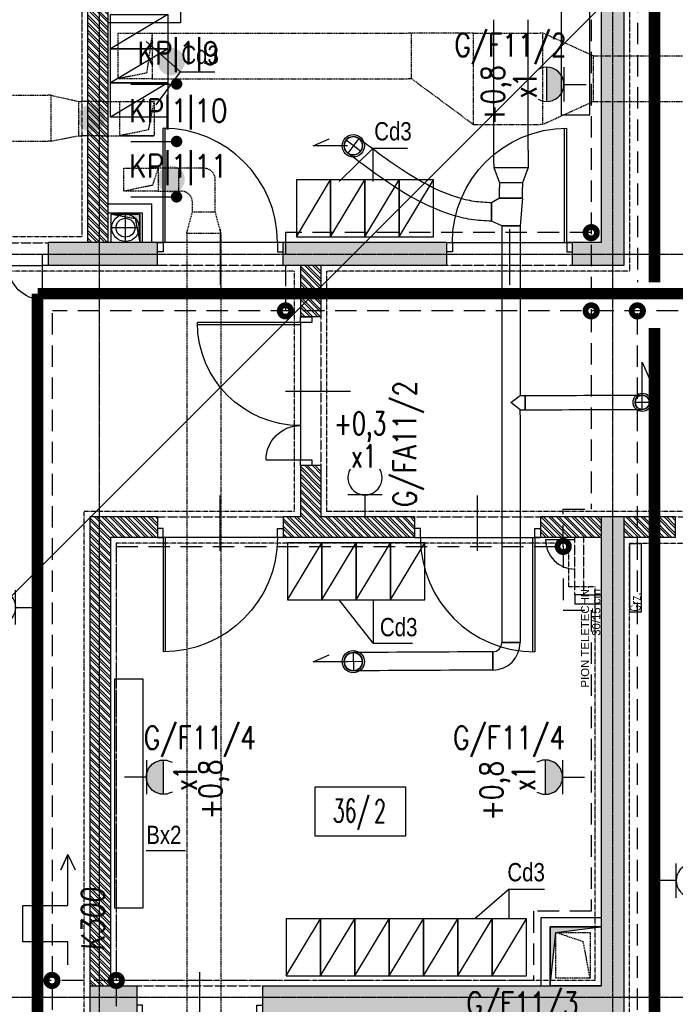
# Model space of a CAD drawing. Extents: x -7228 to 74941, y -112898 to 85621.
# Tile 246 of 256: x 52219 to 52793, y -9632 to -8771. Entities that reach past the tile are written whole.
import ezdxf
from ezdxf.enums import TextEntityAlignment as Align

# ---------------------------------------------------------------- set-up
doc = ezdxf.new("R2010")
doc.units = 0
for name, pattern in [('CENTER', [2, 1.25, -0.25, 0.25, -0.25]), ('DASHDOT', [1, 0.5, -0.25, 0, -0.25]), ('DASHED', [0.75, 0.5, -0.25]), ('DASHED2', [0.375, 0.25, -0.125]), ('DIVIDE', [31.75, 12.7, -6.35, 0, -6.35, 0, -6.35])]:
    doc.linetypes.add(name, pattern=pattern)
doc.layers.get('0').update_dxf_attribs({"color": 101, "linetype": 'CONTINUOUS'})
doc.layers.add('-A_NR', color=8, linetype='CONTINUOUS', plot=False)
for name, color, linetype in [('BB-went-opis', 8, 'CONTINUOUS'), ('Drz---drzwi', 5, 'CONTINUOUS'), ('E35', 6, 'CONTINUOUS'), ('E50', 3, 'CONTINUOUS'), ('E50kor', 3, 'CONTINUOUS'), ('E90kor', 6, 'CONTINUOUS'), ('E_kp', 6, 'CONTINUOUS'), ('E_kp_opis', 6, 'CONTINUOUS'), ('Ins-co', 2, 'CONTINUOUS'), ('ins-kan-deszcz', 132, 'CONTINUOUS'), ('Ins-tele-opis', 216, 'CONTINUOUS'), ('Ins-went', 141, 'CONTINUOUS'), ('m-went-klapy', 2, 'CONTINUOUS'), ('Opis-pom', 6, 'CONTINUOUS'), ('Opis_pom_ramka', 6, 'CONTINUOUS'), ('Os-osie glowne', 1, 'CENTER'), ('Sc-beton', 7, 'CONTINUOUS'), ('Sc-beton-hatch', 86, 'CONTINUOUS'), ('Sc-cegla pustak', 42, 'CONTINUOUS'), ('Sc-cegla pustak-hatch', 8, 'CONTINUOUS'), ('Sc-nadproza kon', 5, 'DASHED2'), ('Sc-silikat', 61, 'CONTINUOUS'), ('Suf-widok', 8, 'CONTINUOUS'), ('W-otwor-strop', 1, 'CONTINUOUS'), ('Wyp-meble', 155, 'CONTINUOUS')]:
    doc.layers.add(name, color=color, linetype=linetype)
doc.styles.add('ARIAL_CE', font='ARIAL.TTF', dxfattribs={"width": 0.8})
doc.styles.add('KA wymiar', font='romans.shx', dxfattribs={"width": 0.6})
doc.styles.add('ROMANS', font='romans', dxfattribs={"width": 0.85})
doc.styles.add('TYTUL2', font='ARIAL.TTF')

# ---------------------------------------------------------------- blocks, each defined once
blk = doc.blocks.new('_FKJHKH')
at = {"ltscale": 7}
for p, q in [((5, 8), (5, 108)), ((6.8, 8), (6.8, 107.98))]:
    blk.add_line(p, q, dxfattribs=at)
at = {"ltscale": 25}
for p, q in [((55, 19.7), (55, -28.9)), ((5, 8), (0, 8)), ((0, 8), (5, 8)), ((0, 0), (0, 8)), ((5, 0), (0, 0)), ((5, 0), (0, 0)), ((105, 8), (5, 8)), ((5, 8), (5, 0)), ((105, 8), (105, 0)), ((110, 8), (105, 8)), ((105, 0), (110, 0)), ((105, 0), (110, 0)), ((110, 0), (110, 8))]:
    blk.add_line(p, q, dxfattribs=at)
blk.add_arc((5, 8), 100, 0, 90)
blk = doc.blocks.new('_dhgfkgh')
at = {"ltscale": 7}
for p, q in [((-23, -65), (34, -65)), ((-10, -125), (-100, -125)), ((-10, -123), (-99.98, -123))]:
    blk.add_line(p, q, dxfattribs=at)
for points in [[(0, -5), (0, 0), (-10, 0), (-10, -5)], [(0, -130), (0, -125), (-10, -125), (-10, -130)]]:
    blk.add_lwpolyline(points, close=True, dxfattribs=at)
for points in [[(-40, -5), (-10, -5)], [(-10, -125), (-10, -5)]]:
    blk.add_lwpolyline(points, dxfattribs=at)
for centre, radius, start, end in [((-10, -5), 30, 180, 270), ((-10, -125), 90, 90, 180)]:
    blk.add_arc(centre, radius, start, end)
blk = doc.blocks.new('_opis_pom_metka')
at = {"layer": 'Opis_pom_ramka'}
blk.add_lwpolyline([(-33.13, 0), (32.87, 0), (32.87, -36), (-33.13, -36)], close=True, dxfattribs=at)
at = {"style": 'KA wymiar', "width": 0.6}
blk.add_attdef('KO/', text='', height=16.8, dxfattribs=at).set_placement((3.45, -25.87), align=Align.RIGHT)
blk.add_attdef('NR', (3.8, -26.16), '', height=16.8, dxfattribs=at)
blk = doc.blocks.new('_dkjhsjhkfgh')
at = {"layer": 'Ins-went', "ltscale": 2}
for p, q in [((1826.24, 2115.79), (1826.24, 2229.99)), ((1856.24, 2115.79), (1856.24, 2229.99)), ((1709.71, 2114.85), (1696.97, 2124.53)), ((1708.18, 2126.06), (1698.5, 2113.32)), ((1826.24, 2103.79), (1826.24, 2115.79)), ((1856.24, 2115.79), (1856.24, 2103.79)), ((1826.24, 2103.79), (1826.24, 2100.79)), ((1856.24, 2103.79), (1856.24, 2100.79)), ((1826.24, 2100.79), (1856.24, 2100.79)), ((1826.24, 2100.79), (1831.24, 2087.29)), ((1856.24, 2100.79), (1851.24, 2087.29)), ((1831.24, 2087.29), (1831.24, 2083.29)), ((1851.24, 2087.29), (1831.24, 2087.29)), ((1851.24, 2087.29), (1851.24, 2083.29)), ((1831.24, 2073.79), (1831.24, 2083.29)), ((1851.24, 2073.79), (1851.24, 2083.29)), ((1831.24, 2073.79), (1824.24, 2069.79)), ((1824.24, 2069.79), (1824.24, 2053.79)), ((1824.24, 2053.79), (1824.24, 2069.79)), ((1851.24, 2073.79), (1831.24, 2073.79)), ((1831.24, 2073.79), (1851.24, 2073.79)), ((1851.24, 2073.79), (1849.24, 2049.79)), ((1833.24, 2049.79), (1824.24, 2053.79)), ((1833.24, 2049.79), (1849.24, 2049.79)), ((1833.24, 2049.79), (1833.24, 1905.79)), ((1849.24, 2049.79), (1833.24, 2049.79)), ((1849.24, 2049.79), (1849.24, 1905.79)), ((1833.24, 1905.79), (1833.24, 1884.29)), ((1849.24, 1905.79), (1849.24, 1901.29)), ((1841.24, 1895.04), (1849.24, 1901.29)), ((1849.24, 1888.79), (1841.24, 1895.04)), ((1849.24, 1901.29), (1853.74, 1901.29)), ((1853.74, 1888.79), (1853.74, 1901.29)), ((1853.74, 1901.29), (1853.74, 1888.79)), ((1949.83, 1895.3), (1962.33, 1895.33)), ((1956.11, 1889.05), (1956.06, 1901.55)), ((1849.24, 1884.29), (1849.24, 1888.79)), ((1849.24, 1888.79), (1853.74, 1888.79)), ((1833.24, 1884.29), (1833.24, 1685.09)), ((1849.24, 1884.29), (1849.24, 1685.09)), ((1833.24, 1685.09), (1849.24, 1685.09)), ((1849.24, 1685.09), (1833.24, 1685.09)), ((1703.28, 1676.46), (1703.41, 1660.46)), ((1825.24, 1677.09), (1825.24, 1661.09)), ((1825.24, 1661.09), (1825.24, 1677.09)), ((1711.34, 1668.46), (1695.34, 1668.4))]:
    blk.add_line(p, q, dxfattribs=at)
for points in [[(1698.34, 2119.69), (1668.11, 2119.69), (1682.12, 2125.71)], [(1956.08, 1900.31), (1956.08, 1930.55), (1962.11, 1916.54)], [(1698.34, 1668.43), (1668.11, 1668.43), (1682.12, 1674.45)]]:
    blk.add_lwpolyline(points, dxfattribs=at)
for centre, radius in [((1703.34, 2119.69), 9.75), ((1703.34, 2119.69), 8), ((1956.08, 1895.3, 0), 8), ((1956.08, 1895.3, 0), 6.25), ((1703.34, 1668.46), 9.75), ((1703.34, 1668.46), 8)]:
    blk.add_circle(centre, radius, dxfattribs=at)
for centre, radius, start, end in [((1703.34, 2119.69), 8, 52.777, 232.777), ((1703.34, 2119.69), 8, 232.777, 52.777), ((1956.08, 1895.3), 6.25, 90.21993, 270.21993), ((1956.08, 1895.3), 6.25, 270.21993, 90.21993), ((1825.24, 1685.09), 8, 270, 0), ((1825.24, 1685.09), 24, 270, 0), ((1703.34, 1668.46), 8, 90.44567, 270.44567), ((1703.34, 1668.46), 8, 270.44567, 90.44567)]:
    blk.add_arc(centre, radius, start, end, dxfattribs=at)
for points in [[(1824.24, 2069.79), (1808.98, 2071.06), (1793.89, 2074.67), (1764.23, 2087.61), (1735.57, 2105.78), (1708.18, 2126.06)], [(1824.24, 2053.79), (1806.38, 2055.27), (1789.13, 2059.4), (1756.53, 2073.59), (1726.36, 2092.7), (1698.5, 2113.32)], [(1853.74, 1901.29), (1956.06, 1901.55)], [(1853.74, 1888.79), (1956.11, 1889.05)], [(1825.24, 1677.09), (1703.28, 1676.46)], [(1825.24, 1661.09), (1703.41, 1660.46)]]:
    blk.add_spline(points, degree=3, dxfattribs=at)
blk = doc.blocks.new('g2')
at = {"layer": 'E35'}
blk.add_line((15, 19.27), (-15, 19.27), dxfattribs=at)
blk.add_arc((0, 34.27), 15, 150, 30, dxfattribs=at)
at = {"layer": 'E50'}
blk.add_line((0, 19.27), (0, 0), dxfattribs=at)
blk = doc.blocks.new('G1')
at = {"layer": 'E35'}
blk.add_hatch(color=256, dxfattribs=at).paths.add_polyline_path([(10, 22.85), (-10, 22.85, 1)])
for p, q in [((-10, 22.85), (10, 22.85)), ((10, 12.85), (-10, 12.85))]:
    blk.add_line(p, q, dxfattribs=at)
blk.add_arc((0, 22.85), 10, 150, 30, dxfattribs=at)
at = {"layer": 'E50'}
blk.add_line((0, 12.85), (0, 0), dxfattribs=at)
blk = doc.blocks.new('A$C38133200')
at = {"layer": 'm-went-klapy', "ltscale": 2}
blk.add_hatch(color=256, dxfattribs=at).paths.add_polyline_path([(-12.02, 0, 1), (12.02, 0, 1)])
blk = doc.blocks.new('A$C2AC931BC')
at = {"layer": 'BB-went-opis'}
for p in [(1013.93, -2831.64), (944.33, -2881.15), (1013.93, -2934.63)]:
    blk.add_blockref('A$C38133200', p, dxfattribs=at)

msp = doc.modelspace()

# ---------------------------------------------------------------- hatches: boundary and pattern name
at = {"layer": 'Sc-beton-hatch'}
h = msp.add_hatch(dxfattribs=at)
h.set_pattern_fill('ANSI33', color=256, style=0)
h.paths.add_polyline_path([(53417.547, -5966.119), (53397.547, -5966.119), (53397.547, -6066.119), (53347.547, -6066.119), (53347.547, -6086.119), (53397.547, -6086.119), (53397.547, -6539.119), (53417.547, -6539.119)])
h.paths.add_polyline_path([(52727.547, -5896.063), (52727.547, -6126.119), (52747.547, -6126.119), (52747.547, -6086.119), (52787.547, -6086.119), (52787.547, -6066.119), (52747.547, -6066.119), (52747.547, -5893.275, 0.0068353), (53006.666, -5853.258), (53003.652, -5833.484, -0.0084051), (52685.545, -5881.599), (52688.203, -5901.422, 0.0010351)])
h.paths.add_polyline_path([(52755.047, -6461.119), (52720.047, -6461.119), (52720.047, -6496.119), (52755.047, -6496.119)])
h.paths.add_polyline_path([(52712.547, -6843.119), (52747.547, -6843.119), (52747.547, -6808.119), (52712.547, -6808.119)])
h.paths.add_polyline_path([(53417.547, -6674.119), (53397.547, -6674.119), (53397.547, -6896.119), (53417.547, -6896.119)])
h.paths.add_polyline_path([(52002.547, -6461.119), (51967.547, -6461.119), (51967.547, -6496.119), (52002.547, -6496.119)], flags=17)
h.paths.add_polyline_path([(51782.547, -6476.119), (51782.547, -5979.405, 0.0063955), (52027.547, -5966.832), (52026.267, -5946.873, -0.0079596), (51721.947, -5961.536), (51722.592, -5981.526, 0.0010422), (51762.547, -5980.155), (51762.547, -6648.119), (51782.547, -6648.119), (51782.547, -6496.119), (51815.547, -6496.119), (51815.547, -6496.115), (51815.547, -6476.119)])
h.paths.add_polyline_path([(51327.547, -6828.119), (51427.547, -6828.119), (51427.547, -7026.119), (51447.547, -7026.119), (51447.547, -6828.119), (51782.547, -6828.119), (51782.547, -6803.119), (51762.547, -6803.119), (51762.547, -6808.119), (51347.547, -6808.119), (51347.547, -5986.279, 0.0010428), (51387.547, -5986.471), (51387.602, -5966.468, -0.0015651), (51327.547, -5966.119)])
h.paths.add_polyline_path([(51987.547, -6808.119), (51967.547, -6808.119), (51967.547, -7466.119), (51944.547, -7466.119), (51944.547, -7486.119), (51967.547, -7486.119), (51967.547, -8068.619), (51987.547, -8068.619), (51987.547, -7486.119), (52278.547, -7486.119), (52278.547, -7801.119), (52298.547, -7801.119), (52351.547, -7801.119), (52351.547, -7781.119), (52298.547, -7781.119), (52298.547, -7466.119), (51987.547, -7466.119)])
h.paths.add_polyline_path([(51427.547, -7276.119), (51447.547, -7276.119), (51447.547, -7176.119), (51427.547, -7176.119)])
h.paths.add_polyline_path([(51427.547, -7526.119), (51447.547, -7526.119), (51447.547, -7486.119), (51487.547, -7486.119), (51487.547, -7466.119), (51447.547, -7466.119), (51447.547, -7426.119), (51427.547, -7426.119)])
h.paths.add_polyline_path([(51807.547, -7486.119), (51807.547, -7466.119), (51742.547, -7466.119), (51742.547, -7486.119)])
h.paths.add_polyline_path([(52351.547, -7486.119), (52351.547, -7466.119), (52298.547, -7466.119), (52298.547, -7486.119)], flags=17)
h.paths.add_polyline_path([(52573.547, -7486.119), (52573.547, -7466.119), (52485.547, -7466.119), (52485.547, -7486.119)])
h.paths.add_polyline_path([(52727.547, -7466.119), (52707.547, -7466.119), (52707.547, -7486.119), (52727.547, -7486.119)])
h.paths.add_polyline_path([(52747.547, -7466.119), (52727.547, -7466.119), (52727.547, -7486.119), (52727.547, -7781.119), (52707.547, -7781.119), (52707.547, -7801.119), (52747.547, -7801.119)])
h.paths.add_polyline_path([(52505.547, -7781.119), (52485.547, -7781.119), (52485.547, -7801.119), (52573.547, -7801.119), (52573.547, -7781.119), (52520.547, -7781.119), (52520.547, -7486.119), (52505.547, -7486.119)])
h.paths.add_polyline_path([(53417.547, -7316.119), (53397.547, -7316.119), (53397.547, -7666.119), (53417.547, -7666.119)])
h.paths.add_polyline_path([(53417.547, -7766.119), (53397.547, -7766.119), (53397.547, -8031.119), (53417.547, -8031.119)])
h.paths.add_polyline_path([(53397.547, -8216.119), (53349.547, -8216.119), (53349.547, -8236.119), (53397.547, -8236.119), (53397.547, -8841.119), (53417.547, -8841.119), (53417.547, -8181.119), (53397.547, -8181.119)])
h.paths.add_polyline_path([(53150.547, -8216.119), (53150.547, -8236.119), (53244.547, -8236.119), (53244.547, -8216.119)])
h.paths.add_polyline_path([(52922.547, -8216.119), (52922.547, -8236.119), (53025.547, -8236.119), (53025.547, -8216.119)])
h.paths.add_polyline_path([(52727.547, -8236.119), (52727.547, -8966.119), (52702.547, -8966.119), (52702.547, -8986.119), (52747.547, -8986.119), (52747.547, -8236.119), (52787.547, -8236.119), (52787.547, -8216.119), (52244.047, -8216.119), (52244.047, -8236.119)])
h.paths.add_polyline_path([(51967.547, -8216.119), (51447.547, -8216.119), (51447.547, -8156.119), (51427.547, -8156.119), (51427.547, -8236.119), (51762.547, -8236.119), (52109.047, -8236.119), (52109.047, -8216.119), (51987.547, -8216.119), (51987.547, -8168.619), (51967.547, -8168.619)])
h.paths.add_polyline_path([(51427.547, -8006.119), (51447.547, -8006.119), (51447.547, -7963.119), (51427.547, -7963.119)])
h.paths.add_polyline_path([(51447.547, -7676.119), (51427.547, -7676.119), (51427.547, -7873.119), (51447.547, -7873.119)])
h.paths.add_polyline_path([(51762.547, -8986.119), (51782.547, -8986.119), (51782.547, -8966.119), (51427.547, -8966.119), (51427.547, -8986.119)])
h.paths.add_polyline_path([(51782.547, -8986.119), (51802.547, -8986.119), (51802.547, -8966.119), (51782.547, -8966.119)])
h.paths.add_polyline_path([(51802.547, -8966.119), (51802.547, -8986.119), (52114.047, -8986.119), (52114.047, -8966.119)])
h.paths.add_polyline_path([(52339.547, -8986.119), (52339.547, -8966.119), (52244.047, -8966.119), (52244.047, -8986.119)], flags=17)
h.paths.add_polyline_path([(52449.547, -8966.119), (52449.547, -8986.119), (52592.547, -8986.119), (52592.547, -8966.119)])
h.paths.add_polyline_path([(52967.547, -8966.119), (52967.547, -8986.119), (53045.547, -8986.119), (53045.547, -8966.119)])
h.paths.add_polyline_path([(53155.547, -8966.119), (53155.547, -8986.119), (53397.547, -8986.119), (53397.547, -9011.119), (53417.547, -9011.119), (53417.547, -8941.119), (53397.547, -8941.119), (53397.547, -8966.119)])
h.paths.add_polyline_path([(53397.547, -9134.119), (53362.547, -9134.119), (53362.547, -9440.619), (53382.547, -9440.619), (53382.547, -9154.119), (53417.547, -9154.119), (53417.547, -9111.119), (53397.547, -9111.119)])
h.paths.add_polyline_path([(53382.547, -9560.619), (53362.547, -9560.619), (53362.547, -9616.119), (52967.547, -9616.119), (52967.547, -9641.119), (53362.547, -9641.119), (53362.547, -9671.119), (53382.547, -9671.119), (53382.547, -9641.119)])
h.paths.add_polyline_path([(53417.547, -9856.119), (53382.547, -9856.119), (53382.547, -9821.119), (53362.547, -9821.119), (53362.547, -9876.119), (53397.547, -9876.119), (53397.547, -10283.619), (53397.547, -10466.119), (52747.547, -10466.119), (52747.547, -10421.119), (52727.547, -10421.119), (52727.547, -10486.119), (53397.547, -10486.119), (53397.547, -10915.39), (53397.547, -10976.119), (53417.547, -10976.119), (53417.547, -10576.119), (53417.547, -10403.619)])
h.paths.add_polyline_path([(52747.547, -10095.119), (52727.547, -10095.119), (52727.547, -10291.119), (52747.547, -10291.119)], flags=17)
h.paths.add_polyline_path([(52727.547, -9985.119), (52747.547, -9985.119), (52747.547, -9206.119), (52727.547, -9206.119), (52727.547, -9616.119), (52431.547, -9616.119), (52431.547, -9641.119), (52727.547, -9641.119)])
h.paths.add_polyline_path([(52280.547, -9616.119), (52280.547, -9641.119), (52321.547, -9641.119), (52321.547, -9616.119)])
h.paths.add_polyline_path([(52058.547, -9641.119), (52058.547, -9616.119), (51942.547, -9616.119), (51942.547, -9641.119)])
h.paths.add_polyline_path([(51842.547, -9641.119), (51842.547, -9616.119), (51547.547, -9616.119), (51547.547, -9601.119), (51527.547, -9601.119), (51527.547, -9616.119), (51287.547, -9616.119), (51287.547, -9641.119), (51527.547, -9641.119), (51527.547, -10036.619), (51547.547, -10036.619), (51547.547, -9641.119)])
h.paths.add_polyline_path([(51547.547, -9472.119), (51527.547, -9472.119), (51527.547, -9504.119), (51547.547, -9504.119)])
h.paths.add_polyline_path([(51237.547, -9641.119), (51237.547, -9616.119), (51187.547, -9616.119), (51187.547, -9641.119)])
h.paths.add_polyline_path([(51137.547, -9641.119), (51137.547, -9616.119), (51087.547, -9616.119), (51087.547, -9641.119)])
h.paths.add_polyline_path([(51037.547, -9641.119), (51037.547, -9616.119), (50987.547, -9616.119), (50987.547, -9641.119)])
h.paths.add_polyline_path([(50937.547, -9641.119), (50937.547, -9616.119), (50897.547, -9616.119), (50897.547, -10523.119), (50997.547, -10523.119), (50997.547, -10538.119), (51017.547, -10538.119), (51017.547, -10503.119), (50917.547, -10503.119), (50917.547, -9641.119)])
h.paths.add_polyline_path([(52058.547, -9962.119), (52058.547, -9944.119), (51944.547, -9944.119), (51944.547, -9962.119)])
h.paths.add_polyline_path([(51527.547, -10291.119), (51547.547, -10291.119), (51547.547, -10136.619), (51527.547, -10136.619)])
h.paths.add_polyline_path([(51017.547, -10656.119), (51017.547, -10638.119), (50997.547, -10638.119), (50997.547, -10656.119), (50797.547, -10656.119), (50797.547, -11011.119), (51527.547, -11011.119), (51527.547, -11051.119), (51547.547, -11051.119), (51547.547, -11011.119), (51597.547, -11011.119), (51597.547, -10991.119), (51547.547, -10991.119), (51547.547, -10836.119), (51527.547, -10836.119), (51527.547, -10991.119), (50817.547, -10991.119), (50817.547, -10676.119), (51527.547, -10676.119), (51527.547, -10686.119), (51547.547, -10686.119), (51547.547, -10421.119), (51527.547, -10421.119), (51527.547, -10656.119)])
h.paths.add_polyline_path([(51987.547, -10486.119), (52104.047, -10486.119), (52104.047, -10466.119), (51767.547, -10466.119), (51767.547, -10486.119), (51967.547, -10486.119), (51967.547, -10991.119), (51747.547, -10991.119), (51747.547, -11011.119), (51807.547, -11011.119), (51807.547, -11051.119), (51827.547, -11051.119), (51827.547, -11011.119), (52087.547, -11011.119), (52087.547, -10991.119), (51987.547, -10991.119)])
h.paths.add_polyline_path([(52214.047, -10466.119), (52214.047, -10486.119), (52278.547, -10486.119), (52278.547, -10991.119), (52237.547, -10991.119), (52237.547, -11011.119), (52819.547, -11011.119), (52819.547, -10991.119), (52298.547, -10991.119), (52298.547, -10466.119)])
h.paths.add_polyline_path([(53382.547, -11011.119), (53382.547, -10991.119), (53337.547, -10991.119), (53337.547, -11011.119)])
h.paths.add_polyline_path([(53400.047, -10993.619), (53382.547, -11011.119), (53417.547, -11011.119)])
h.paths.add_polyline_path([(53382.547, -10976.119), (53382.547, -11011.119), (53400.047, -10993.619)])
h.paths.add_polyline_path([(53382.547, -10976.119), (53400.047, -10993.619), (53417.547, -10976.119)])
h.paths.add_polyline_path([(53417.547, -10976.119), (53400.047, -10993.619), (53417.547, -11011.119)])
at = {"layer": 'Sc-cegla pustak-hatch'}
h = msp.add_hatch(dxfattribs=at)
h.set_pattern_fill('ANSI32', color=256, scale=0.5, angle=90, style=0)
h.paths.add_polyline_path([(52792.547, -7484.119), (52792.547, -7466.119), (52747.547, -7466.119), (52747.547, -7484.119)])
h.paths.add_polyline_path([(52967.547, -7484.119), (52967.547, -7996.119), (52985.547, -7996.119), (52985.547, -7969.119), (53059.547, -7969.119), (53067.547, -7969.119), (53067.547, -7977.119), (53059.547, -7977.119), (53059.547, -7996.119), (53085.347, -7996.119), (53085.347, -7978.119), (53077.547, -7978.119), (53077.547, -7951.119), (52985.547, -7951.119), (52985.547, -7602.119), (53050.547, -7602.119), (53050.547, -7584.119), (52985.547, -7584.119), (52985.547, -7466.119), (52922.547, -7466.119), (52922.547, -7484.119)])
h.paths.add_polyline_path([(53150.547, -7584.119), (53150.547, -7602.119), (53397.547, -7602.119), (53397.547, -7584.119)])
h.paths.add_polyline_path([(53397.547, -7996.119), (53397.547, -7978.119), (53185.347, -7978.119), (53185.347, -7996.119)])
h.paths.add_polyline_path([(52967.547, -8464.119), (52985.547, -8464.119), (52985.547, -8236.119), (52967.547, -8236.119)])
h.paths.add_polyline_path([(52095.547, -7978.119), (52095.547, -7710.119), (52077.547, -7710.119), (52077.547, -7996.119), (52278.547, -7996.119), (52278.547, -8038.619), (52296.547, -8038.619), (52296.547, -7968.119), (52278.547, -7968.119), (52278.547, -7978.119)])
h.paths.add_polyline_path([(52296.547, -7801.119), (52278.547, -7801.119), (52278.547, -7868.119), (52296.547, -7868.119)])
h.paths.add_polyline_path([(51902.547, -7978.119), (51902.547, -7996.119), (51967.547, -7996.119), (51967.547, -7978.119)])
h.paths.add_polyline_path([(51802.547, -7996.119), (51802.547, -7978.119), (51744.547, -7978.119), (51744.547, -7996.119)])
h.paths.add_polyline_path([(51654.547, -7996.119), (51654.547, -7978.119), (51447.547, -7978.119), (51447.547, -7996.119)])
h.paths.add_polyline_path([(51427.547, -8356.119), (51445.547, -8356.119), (51445.547, -8236.119), (51427.547, -8236.119)])
h.paths.add_polyline_path([(51427.547, -8571.119), (51445.547, -8571.119), (51445.547, -8566.119), (52040.547, -8566.119), (52040.547, -8630.119), (52058.547, -8630.119), (52058.547, -8492.119), (52040.547, -8492.119), (52040.547, -8548.119), (51782.547, -8548.119), (51782.547, -8466.119), (51764.547, -8466.119), (51764.547, -8548.119), (51445.547, -8548.119), (51445.547, -8506.119), (51427.547, -8506.119)])
h.paths.add_polyline_path([(51782.547, -8236.119), (51764.547, -8236.119), (51764.547, -8366.119), (51782.547, -8366.119)])
h.paths.add_polyline_path([(52058.547, -8236.119), (52040.547, -8236.119), (52040.547, -8392.119), (52058.547, -8392.119)])
h.paths.add_polyline_path([(52296.547, -8168.619), (52278.547, -8168.619), (52278.547, -8216.119), (52296.547, -8216.119)])
h.paths.add_polyline_path([(52296.547, -8236.119), (52278.547, -8236.119), (52278.547, -8966.119), (52296.547, -8966.119), (52296.547, -8570.119), (52592.547, -8570.119), (52592.547, -8552.119), (52296.547, -8552.119)])
h.paths.add_polyline_path([(52058.547, -8730.119), (52040.547, -8730.119), (52040.547, -8966.119), (52058.547, -8966.119)])
h.paths.add_polyline_path([(51445.547, -8721.119), (51427.547, -8721.119), (51427.547, -8786.119), (51445.547, -8786.119)])
h.paths.add_polyline_path([(51427.547, -8966.119), (51445.547, -8966.119), (51445.547, -8936.119), (51427.547, -8936.119)])
h.paths.add_polyline_path([(51445.547, -9001.119), (51445.547, -8986.119), (51427.547, -8986.119), (51427.547, -9001.119)])
h.paths.add_polyline_path([(51427.547, -9216.119), (51445.547, -9216.119), (51445.547, -9151.119), (51427.547, -9151.119)])
h.paths.add_polyline_path([(51427.547, -9490.119), (51527.547, -9490.119), (51527.547, -9472.119), (51445.547, -9472.119), (51445.547, -9366.119), (51427.547, -9366.119)])
h.paths.add_polyline_path([(51764.547, -9306.119), (51782.547, -9306.119), (51782.547, -8998.119), (51764.547, -8998.119)])
h.paths.add_polyline_path([(52040.547, -9616.119), (52058.547, -9616.119), (52058.547, -9461.119), (52040.547, -9461.119)])
h.paths.add_polyline_path([(52040.547, -9361.119), (52058.547, -9361.119), (52058.547, -8986.119), (52040.547, -8986.119)])
h.paths.add_polyline_path([(52727.547, -8570.119), (52727.547, -8552.119), (52702.547, -8552.119), (52702.547, -8570.119)])
h.paths.add_polyline_path([(52994.547, -8594.119), (52994.547, -8668.119), (52967.547, -8668.119), (52967.547, -8966.119), (52985.547, -8966.119), (52985.547, -8686.119), (53397.547, -8686.119), (53397.547, -8668.119), (53012.547, -8668.119), (53012.547, -8576.119), (52985.547, -8576.119), (52985.547, -8554.119), (52967.547, -8554.119), (52967.547, -8594.119)])
h.paths.add_polyline_path([(52985.547, -9224.119), (52985.547, -8986.119), (52967.547, -8986.119), (52967.547, -9206.119), (52922.547, -9206.119), (52922.547, -9224.119)])
h.paths.add_polyline_path([(52967.547, -9344.119), (52967.547, -9362.119), (53362.547, -9362.119), (53362.547, -9344.119)])
h.paths.add_polyline_path([(52674.547, -9206.119), (52674.547, -9224.119), (52712.547, -9224.119), (52727.547, -9224.119), (52727.547, -9206.119)])
h.paths.add_polyline_path([(52792.547, -9224.119), (52792.547, -9206.119), (52747.547, -9206.119), (52747.547, -9224.119)])
h.paths.add_polyline_path([(52564.547, -9224.119), (52564.547, -9206.119), (52482.547, -9206.119), (52482.547, -9161.119), (52464.547, -9161.119), (52464.547, -9206.119), (52449.547, -9206.119), (52449.547, -9224.119)])
h.paths.add_polyline_path([(52482.547, -8986.119), (52464.547, -8986.119), (52464.547, -9031.119), (52482.547, -9031.119)])
h.paths.add_polyline_path([(52280.547, -9206.119), (52280.547, -9616.119), (52298.547, -9616.119), (52298.547, -9224.119), (52339.547, -9224.119), (52339.547, -9206.119)])
h.paths.add_polyline_path([(51547.547, -9944.119), (51547.547, -9962.119), (51764.547, -9962.119), (51764.547, -10228.119), (51547.547, -10228.119), (51547.547, -10246.119), (52058.547, -10246.119), (52058.547, -10151.619), (52040.547, -10151.619), (52040.547, -10228.119), (51782.547, -10228.119), (51782.547, -9962.119), (51944.547, -9962.119), (51944.547, -9944.119)])
h.paths.add_polyline_path([(52058.547, -9962.119), (52040.547, -9962.119), (52040.547, -10051.619), (52058.547, -10051.619)], flags=17)
h.paths.add_polyline_path([(52058.547, -9641.119), (52040.547, -9641.119), (52040.547, -9944.119), (52058.547, -9944.119)])
h.paths.add_polyline_path([(52680.659, -9975.119), (52680.659, -9957.119), (52298.547, -9957.119), (52298.547, -9641.119), (52280.547, -9641.119), (52280.547, -10291.119), (52298.547, -10291.119), (52298.547, -10246.119), (52727.547, -10246.119), (52727.547, -10228.119), (52298.547, -10228.119), (52298.547, -9975.119)])
h.paths.add_polyline_path([(53362.547, -9876.119), (53362.547, -9858.119), (52967.547, -9858.119), (52967.547, -9876.119)])
h.paths.add_polyline_path([(52967.547, -10118.119), (52985.547, -10118.119), (52985.547, -10108.119), (53397.547, -10108.119), (53397.547, -10090.119), (52985.547, -10090.119), (52985.547, -9984.119), (52967.547, -9984.119)])
h.paths.add_polyline_path([(52985.547, -10238.119), (52985.547, -10228.119), (52967.547, -10228.119), (52967.547, -10356.119), (52985.547, -10356.119), (52985.547, -10256.119), (53135.547, -10256.119), (53135.547, -10466.119), (53153.547, -10466.119), (53153.547, -10238.119)])
h.paths.add_polyline_path([(52967.547, -10456.119), (52967.547, -10466.119), (52985.547, -10466.119), (52985.547, -10456.119)])
h.paths.add_polyline_path([(52280.547, -10466.119), (52298.547, -10466.119), (52298.547, -10421.119), (52280.547, -10421.119)])
h.paths.add_polyline_path([(51785.547, -10656.119), (51785.547, -10596.119), (51767.547, -10596.119), (51767.547, -10686.119), (51785.547, -10686.119), (51785.547, -10674.119), (51967.547, -10674.119), (51967.547, -10656.119)])
h.paths.add_polyline_path([(51785.547, -10786.119), (51767.547, -10786.119), (51767.547, -10991.119), (51785.547, -10991.119)])
h.paths.add_polyline_path([(51785.547, -10496.119), (51785.547, -10486.119), (51767.547, -10486.119), (51767.547, -10496.119)])
at = {"layer": 'W-otwor-strop'}
msp.add_hatch(color=256, dxfattribs=at).paths.add_polyline_path([(52299.104, -8941.119), (52320.104, -8945.119), (52324.104, -8966.119), (52324.104, -8941.119)])
at = {"layer": 'W-otwor-strop', "linetype": 'Continuous', "ltscale": 0.5}
msp.add_hatch(color=256, dxfattribs=at).paths.add_polyline_path([(52727.497, -9564.623), (52683.047, -9564.623), (52683.047, -9616.119), (52688.047, -9569.623)])

# ---------------------------------------------------------------- linework, layer by layer
at = {"layer": '-A_NR', "ltscale": 0.5}
for p, q in [((52359.671, -8816.732), (52329.671, -8790.187)), ((52338.522, -8845.675), (52359.671, -8816.732)), ((52359.671, -8816.732), (52389.647, -8816.732)), ((52528.374, -8883.614), (52498.374, -8912.556)), ((52528.374, -8912.556), (52528.374, -8883.614)), ((52528.374, -8883.614), (52558.35, -8883.614)), ((52528.374, -9316.366), (52498.374, -9278.608)), ((52528.374, -9278.608), (52528.374, -9316.366)), ((52528.374, -9316.366), (52562.771, -9316.366)), ((52329.553, -9497.895), (52363.984, -9497.895)), ((52647.26, -9531.625), (52617.26, -9557.517)), ((52647.26, -9557.517), (52647.26, -9531.625)), ((52647.26, -9531.625), (52678.151, -9531.625))]:
    msp.add_line(p, q, dxfattribs=at)
at = {"layer": 'Drz---drzwi'}
msp.add_lwpolyline([(52704.547, -9226.119), (52679.047, -9226.119)], dxfattribs=at)
msp.add_arc((52704.547, -9226.119), 25.5, 180, 270, dxfattribs=at)
at = {"layer": 'E35'}
msp.add_line((53008.047, -8479.119), (50787.445, -10699.722), dxfattribs=at)
at = {"layer": 'E50kor', "linetype": 'DASHED2', "ltscale": 75}
for p, q in [((52759.347, -8183.292), (52759.347, -9000.816)), ((52718.982, -8546.129), (52718.982, -9025.84)), ((52718.982, -8957.388), (52451.542, -8957.388)), ((52451.542, -8957.388), (52451.542, -9025.84)), ((52935.586, -9025.84), (52247.745, -9025.84)), ((52247.745, -10340.368), (52247.745, -9025.84)), ((52718.982, -9025.84), (52718.982, -9199.167)), ((52759.347, -10340.368), (52759.347, -9025.84)), ((52694.523, -9231.854), (52694.523, -9199.167)), ((52694.523, -9199.167), (52718.982, -9199.167)), ((52303.6, -9915.383), (52303.6, -9231.854)), ((52303.6, -9231.854), (52694.523, -9231.854)), ((52694.523, -9231.854), (52694.523, -9287.627)), ((52694.523, -9287.627), (52718.982, -9287.627)), ((52718.982, -9287.627), (52718.982, -9551.037)), ((52718.982, -9551.037), (52668.56, -9551.037)), ((52668.56, -9551.037), (52668.56, -9611.119)), ((52668.56, -9611.507), (52244.67, -9611.507))]:
    msp.add_line(p, q, dxfattribs=at)
at = {"layer": 'E50kor', "const_width": 10}
for points in [[(52774.347, -8173.292), (52774.347, -9000.816)], [(52950.586, -9010.84), (52234.67, -9010.84)], [(52234.67, -10350.368), (52234.67, -9010.84)], [(52774.347, -10350.368), (52774.347, -9040.863)]]:
    msp.add_lwpolyline(points, dxfattribs=at)
at = {"layer": 'E50kor', "linetype": 'DASHED2', "const_width": 10}
for points in [[(52716.482, -8957.388, 1), (52721.482, -8957.388, 1)], [(52449.042, -9025.84, 1), (52454.042, -9025.84, 1)], [(52716.482, -9025.84, 1), (52721.482, -9025.84, 1)], [(52756.847, -9025.84, 1), (52761.847, -9025.84, 1)], [(52692.023, -9231.854, 1), (52697.023, -9231.854, 1)], [(52244.775, -9611.507, 1), (52249.775, -9611.507, 1)], [(52301.1, -9611.507, 1), (52306.1, -9611.507, 1)]]:
    msp.add_lwpolyline(points, format="xyb", close=True, dxfattribs=at)
at = {"layer": 'E90kor', "ltscale": 15}
msp.add_lwpolyline([(52261.251, -9597.958), (52261.251, -9577.633), (52221.842, -9577.633), (52221.842, -9546.019), (52261.251, -9546.019), (52261.251, -9501.466), (52255.011, -9514.63), (52261.251, -9501.466), (52267.491, -9514.63)], dxfattribs=at)
at = {"layer": 'E_kp'}
for p, q in [((52316.292, -8827.385), (52356.292, -8827.385)), ((52316.292, -8877.658), (52356.292, -8877.658)), ((52316.292, -8926.098), (52356.292, -8926.098))]:
    msp.add_line(p, q, dxfattribs=at)
at = {"layer": 'E_kp', "const_width": 5}
for points in [[(52356.292, -8829.885, 1), (52356.292, -8824.885, 1)], [(52356.292, -8880.158, 1), (52356.292, -8875.158, 1)], [(52356.292, -8928.598, 1), (52356.292, -8923.598, 1)]]:
    msp.add_lwpolyline(points, format="xyb", close=True, dxfattribs=at)
at = {"layer": 'Ins-co'}
msp.add_lwpolyline([(52752.695, -9229.221), (52762.695, -9229.221), (52762.695, -9289.221), (52752.695, -9289.221)], close=True, dxfattribs=at)
at = {"layer": 'ins-kan-deszcz', "ltscale": 5}
for p, q in [((52311.547, -8964.369), (52311.547, -8941.869)), ((52311.547, -8964.369), (52311.547, -8941.869)), ((52322.797, -8953.119), (52300.297, -8953.119))]:
    msp.add_line(p, q, dxfattribs=at)
at = {"layer": 'ins-kan-deszcz', "ltscale": 10}
msp.add_circle((52311.547, -8953.119), 12, dxfattribs=at)
at = {"layer": 'ins-kan-deszcz'}
msp.add_circle((52311.547, -8953.119), 8.25, dxfattribs=at)
at = {"layer": 'Ins-went', "linetype": 'DASHED', "ltscale": 2}
for p, q in [((52305.047, -8822.802), (52305.047, -8782.802)), ((52305.047, -8782.802), (52335.047, -8782.802)), ((52335.047, -8782.802), (52335.047, -8822.802)), ((52335.047, -8782.802), (52558.747, -8782.802)), ((52561.747, -8782.802), (52558.747, -8782.802)), ((52561.747, -8822.802), (52561.747, -8782.802)), ((52615.747, -8782.802), (52561.747, -8782.802)), ((52615.747, -8782.802), (52615.747, -8862.802)), ((52615.747, -8782.802), (52618.747, -8782.802)), ((52618.747, -8782.802), (52673.747, -8782.802)), ((52676.747, -8782.83), (52673.747, -8782.83)), ((52676.747, -8862.83), (52676.747, -8782.83)), ((52720.747, -8802.83), (52676.747, -8782.83)), ((52720.747, -8802.83), (52720.747, -8842.83)), ((52720.747, -8802.83), (52723.747, -8802.83)), ((52723.747, -8802.83), (52820.647, -8802.83)), ((52335.047, -8822.802), (52305.047, -8822.802)), ((52335.047, -8822.802), (52558.747, -8822.802)), ((52561.747, -8822.802), (52558.747, -8822.802)), ((52615.747, -8862.802), (52561.747, -8822.802)), ((52140.947, -8837.275), (52243.547, -8837.275)), ((52246.547, -8837.275), (52243.547, -8837.275)), ((52246.547, -8877.275), (52246.547, -8837.275)), ((52246.547, -8837.275), (52270.547, -8842.575)), ((52270.547, -8842.575), (52270.547, -8872.575)), ((52270.547, -8842.575), (52273.547, -8842.575)), ((52291.547, -8842.605), (52273.547, -8842.605)), ((52291.547, -8842.605), (52306.547, -8842.605)), ((52306.547, -8842.605), (52336.547, -8842.605)), ((52306.547, -8872.605), (52306.547, -8842.605)), ((52306.547, -8872.605), (52306.547, -8842.605)), ((52306.547, -8842.605), (52336.547, -8842.605)), ((52336.547, -8842.605), (52336.547, -8872.605)), ((52336.547, -8842.605), (52336.547, -8872.605)), ((52720.747, -8842.83), (52676.747, -8862.83)), ((52720.747, -8842.83), (52723.747, -8842.83)), ((52723.747, -8842.83), (52820.647, -8842.83)), ((52615.747, -8862.802), (52618.747, -8862.802)), ((52618.747, -8862.802), (52673.747, -8862.802)), ((52676.747, -8862.83), (52673.747, -8862.83)), ((52140.947, -8877.275), (52243.547, -8877.275)), ((52246.547, -8877.275), (52243.547, -8877.275)), ((52246.547, -8877.275), (52270.547, -8872.575)), ((52270.547, -8872.575), (52273.547, -8872.575)), ((52291.547, -8872.605), (52273.547, -8872.605)), ((52291.547, -8872.605), (52306.547, -8872.605)), ((52306.547, -8872.605), (52336.547, -8872.605)), ((52336.547, -8872.605), (52306.547, -8872.605)), ((52310.143, -8921.081), (52310.143, -8901.081)), ((52310.143, -8901.081), (52340.143, -8901.081)), ((52340.143, -8901.081), (52340.143, -8921.081)), ((52380.143, -8901.081), (52340.143, -8901.081)), ((52358.143, -8921.081), (52358.143, -8901.081)), ((52390.143, -8936.081), (52390.143, -8911.081)), ((52340.143, -8921.081), (52310.143, -8921.081)), ((52340.143, -8921.081), (52360.143, -8921.081)), ((52365.143, -8958.081), (52370.143, -8939.081)), ((52370.143, -8936.081), (52370.143, -8931.081)), ((52370.143, -8939.081), (52370.143, -8936.081)), ((52370.143, -8939.081), (52390.143, -8939.081)), ((52390.143, -8939.081), (52390.143, -8936.081)), ((52395.143, -8958.081), (52390.143, -8939.081)), ((52395.143, -8958.081), (52365.143, -8958.081)), ((52365.143, -8958.081), (52365.143, -8961.081)), ((52365.143, -8961.081), (52365.143, -9744.781)), ((52395.143, -8958.081), (52395.143, -8961.081)), ((52395.143, -8961.081), (52395.143, -9744.781)), ((52688.047, -9609.623), (52688.047, -9569.623)), ((52688.047, -9569.623), (52718.047, -9569.623)), ((52712.047, -9577.623), (52688.047, -9569.623)), ((52688.047, -9609.623), (52688.047, -9569.623)), ((52688.047, -9569.623), (52718.047, -9569.623)), ((52718.047, -9569.623), (52718.047, -9609.623)), ((52718.047, -9569.623), (52718.047, -9609.623)), ((52718.047, -9609.623), (52712.047, -9577.623)), ((52718.047, -9609.623), (52688.047, -9609.623)), ((52718.047, -9609.623), (52688.047, -9609.623))]:
    msp.add_line(p, q, dxfattribs=at)
for points in [[(52335.047, -8782.802), (52330.047, -8817.802), (52305.047, -8822.802)], [(52336.547, -8842.605), (52331.547, -8867.605), (52306.547, -8872.605)], [(52340.143, -8901.081), (52335.143, -8916.081), (52310.143, -8921.081)]]:
    msp.add_lwpolyline(points, dxfattribs=at)
for centre in [(52380.143, -8911.081), (52360.143, -8931.081)]:
    msp.add_arc(centre, 10, 0, 90, dxfattribs=at)
at = {"layer": 'Os-osie glowne'}
for points in [[(52288.547, -5544.119), (52288.547, -11521.119)], [(52737.547, -5544.119), (52737.547, -11521.119)], [(50525.547, -8976.119), (62792.547, -8976.119)], [(50525.547, -9626.119), (62792.547, -9626.119)]]:
    msp.add_lwpolyline(points, dxfattribs=at)
at = {"layer": 'Sc-beton'}
for points in [[(52727.547, -8236.119), (52727.547, -8966.119)], [(52747.547, -8236.119), (52747.547, -8986.119)], [(52339.547, -8966.119), (52244.047, -8966.119)], [(52244.047, -8966.119), (52244.047, -8986.119)], [(52339.547, -8986.119), (52339.547, -8966.119)], [(52592.547, -8966.119), (52449.547, -8966.119)], [(52449.547, -8986.119), (52449.547, -8966.119)], [(52592.547, -8986.119), (52592.547, -8966.119)], [(52702.547, -8986.119), (52702.547, -8966.119)], [(52727.547, -8966.119), (52702.547, -8966.119)], [(52339.547, -8986.119), (52244.047, -8986.119)], [(52592.547, -8986.119), (52449.547, -8986.119)], [(52747.547, -8986.119), (52702.547, -8986.119)], [(52727.547, -9206.119), (52727.547, -9616.119)], [(52747.547, -9206.119), (52727.547, -9206.119)], [(52747.547, -9206.119), (52747.547, -9985.119)], [(52280.547, -9616.119), (52321.547, -9616.119)], [(52280.547, -9616.119), (52280.547, -9641.119)], [(52321.547, -9616.119), (52321.547, -9641.119)], [(52431.547, -9616.119), (52727.547, -9616.119)], [(52431.547, -9616.119), (52431.547, -9641.119)]]:
    msp.add_lwpolyline(points, dxfattribs=at)
at = {"layer": 'Sc-cegla pustak'}
for points in [[(52278.547, -8966.119), (52278.547, -8236.119)], [(52296.547, -8966.119), (52296.547, -8570.119)], [(52464.547, -8986.119), (52464.547, -9031.119)], [(52482.547, -8986.119), (52482.547, -9031.119)], [(52482.547, -9031.119), (52464.547, -9031.119)], [(52464.547, -9161.119), (52464.547, -9206.119)], [(52482.547, -9161.119), (52464.547, -9161.119)], [(52482.547, -9161.119), (52482.547, -9206.119)], [(52339.547, -9206.119), (52280.547, -9206.119)], [(52280.547, -9206.119), (52280.547, -9616.119)], [(52339.547, -9206.119), (52339.547, -9224.119)], [(52464.547, -9206.119), (52449.547, -9206.119)], [(52449.547, -9206.119), (52449.547, -9224.119)], [(52564.547, -9206.119), (52482.547, -9206.119)], [(52564.547, -9206.119), (52564.547, -9224.119)], [(52727.547, -9206.119), (52674.547, -9206.119)], [(52674.547, -9206.119), (52674.547, -9224.119)], [(52792.547, -9206.119), (52747.547, -9206.119)], [(52792.547, -9206.119), (52792.547, -9224.119)], [(52339.547, -9224.119), (52298.547, -9224.119)], [(52298.547, -9224.119), (52298.547, -9616.119)], [(52564.547, -9224.119), (52449.547, -9224.119)], [(52712.547, -9224.119), (52674.547, -9224.119)], [(52727.547, -9224.119), (52712.547, -9224.119)], [(52792.547, -9224.119), (52747.547, -9224.119)]]:
    msp.add_lwpolyline(points, dxfattribs=at)
at = {"layer": 'Sc-nadproza kon', "linetype": 'DASHDOT', "ltscale": 0.5}
for points in [[(52114.047, -8966.29), (52244.047, -8966.29)], [(52449.547, -8986.119), (52339.547, -8986.119)], [(52702.547, -8986.119), (52592.547, -8986.119)], [(52482.547, -9031.119), (52482.547, -9161.119)], [(52339.547, -9206.119), (52449.547, -9206.119)], [(52564.547, -9206.119), (52674.547, -9206.119)], [(52792.547, -9206.119), (52922.547, -9206.119)], [(52704.547, -9274.119), (52704.547, -9224.119)], [(52712.547, -9274.119), (52712.547, -9224.119)], [(52321.547, -9616.119), (52431.547, -9616.119)]]:
    msp.add_lwpolyline(points, dxfattribs=at)
at = {"layer": 'Sc-silikat'}
for p, q in [((52359.71, -8570.119), (52359.71, -8773.769)), ((52359.71, -8773.769), (52296.547, -8773.769)), ((52296.547, -8932.119), (52334.547, -8932.119)), ((52296.547, -8940.119), (52326.547, -8940.119))]:
    msp.add_line(p, q, dxfattribs=at)
for points in [[(52334.547, -8966.119), (52334.547, -8932.119)], [(52326.547, -8966.119), (52326.547, -8940.119)], [(52704.547, -9274.119), (52704.547, -9282.119), (52727.547, -9282.119)], [(52712.547, -9274.119), (52704.547, -9274.119)], [(52712.547, -9274.119), (52712.547, -9274.119), (52727.547, -9274.119)], [(52727.547, -9556.623), (52675.047, -9556.623), (52675.047, -9616.119)], [(52727.547, -9564.623), (52683.047, -9564.623), (52683.047, -9616.119)]]:
    msp.add_lwpolyline(points, dxfattribs=at)
at = {"layer": 'Suf-widok', "linetype": 'DIVIDE', "ltscale": 0.02}
for points in [[(52063.547, -8241.119), (52273.547, -8241.119), (52273.547, -8961.119), (52063.547, -8961.119)], [(52487.547, -8991.119), (52487.547, -9201.119), (52962.547, -9201.119), (52962.547, -8241.119), (52752.547, -8241.119), (52752.547, -8991.119)], [(51579.547, -10986.119), (51762.547, -10986.119), (51762.547, -10461.119), (52275.547, -10461.119), (52275.547, -9201.119), (52459.547, -9201.119), (52459.547, -8991.119), (52063.547, -8991.119), (52063.547, -10251.119), (51552.547, -10251.119), (51552.547, -10841.119), (51579.547, -10841.119), (51579.547, -10917.119)], [(52699.547, -9229.119), (52303.547, -9229.119), (52303.547, -9611.119), (52722.547, -9611.119), (52722.547, -9267.119), (52699.547, -9267.119)]]:
    msp.add_lwpolyline(points, close=True, dxfattribs=at)
msp.add_lwpolyline([(52752.547, -10461.119), (52752.547, -9229.119), (52990.547, -9229.119), (52990.547, -9014.695), (53023.547, -9014.695), (53023.547, -8991.119), (53392.547, -8991.119), (53392.547, -9129.119), (53357.547, -9129.119), (53357.547, -9291.096), (53334.547, -9291.096), (53334.547, -9339.119), (52962.547, -9339.119), (52962.547, -9367.119), (53357.547, -9367.119), (53357.547, -9611.119), (52962.547, -9611.119), (52962.547, -9646.119)], dxfattribs=at)
at = {"layer": 'W-otwor-strop', "ltscale": 0.5}
for points in [[(52299.104, -8941.119), (52324.104, -8941.119), (52324.104, -8966.119), (52299.104, -8966.119)], [(52299.104, -8941.119), (52320.104, -8945.119), (52324.104, -8966.119), (52324.104, -8941.119)]]:
    msp.add_lwpolyline(points, close=True, dxfattribs=at)
at = {"layer": 'W-otwor-strop', "linetype": 'Continuous', "ltscale": 0.5}
for points in [[(52683.047, -9564.623), (52727.547, -9564.623), (52727.547, -9616.119), (52683.047, -9616.119)], [(52727.497, -9564.623), (52683.047, -9564.623), (52683.047, -9616.119), (52688.047, -9569.623)]]:
    msp.add_lwpolyline(points, close=True, dxfattribs=at)
at = {"layer": 'Wyp-meble', "ltscale": 0.3}
for p, q in [((52348.547, -8766.492), (52298.547, -8796.492)), ((52348.547, -8796.492), (52298.547, -8826.492)), ((52348.547, -8826.492), (52298.547, -8856.492)), ((52461.047, -8961.119), (52491.047, -8911.119)), ((52491.047, -8961.119), (52521.047, -8911.119)), ((52521.047, -8961.119), (52551.047, -8911.119)), ((52551.047, -8961.119), (52581.047, -8911.119)), ((52453.374, -9278.608), (52483.374, -9228.608)), ((52483.374, -9278.608), (52513.374, -9228.608)), ((52513.374, -9278.608), (52543.374, -9228.608)), ((52543.374, -9278.608), (52573.374, -9228.608)), ((52452.26, -9607.517), (52482.26, -9557.517)), ((52482.26, -9607.517), (52512.26, -9557.517)), ((52512.26, -9607.517), (52542.26, -9557.517)), ((52542.26, -9607.517), (52572.26, -9557.517)), ((52572.26, -9607.517), (52602.26, -9557.517)), ((52602.26, -9607.517), (52632.26, -9557.517)), ((52632.26, -9607.517), (52662.26, -9557.517))]:
    msp.add_line(p, q, dxfattribs=at)
for points in [[(52692.648, -8854.376), (52717.648, -8854.376), (52717.648, -8654.376), (52692.648, -8654.376)], [(52348.547, -8826.492), (52348.547, -8856.492), (52298.547, -8856.492), (52298.547, -8826.492)], [(52461.047, -8961.119), (52491.047, -8961.119), (52491.047, -8911.119), (52461.047, -8911.119)], [(52491.047, -8961.119), (52521.047, -8961.119), (52521.047, -8911.119), (52491.047, -8911.119)], [(52521.047, -8961.119), (52551.047, -8961.119), (52551.047, -8911.119), (52521.047, -8911.119)], [(52551.047, -8961.119), (52581.047, -8961.119), (52581.047, -8911.119), (52551.047, -8911.119)], [(52453.374, -9278.608), (52483.374, -9278.608), (52483.374, -9228.608), (52453.374, -9228.608)], [(52483.374, -9278.608), (52513.374, -9278.608), (52513.374, -9228.608), (52483.374, -9228.608)], [(52513.374, -9278.608), (52543.374, -9278.608), (52543.374, -9228.608), (52513.374, -9228.608)], [(52543.374, -9278.608), (52573.374, -9278.608), (52573.374, -9228.608), (52543.374, -9228.608)], [(52301.982, -9547.954), (52326.982, -9547.954), (52326.982, -9347.954), (52301.982, -9347.954)], [(52452.26, -9607.517), (52482.26, -9607.517), (52482.26, -9557.517), (52452.26, -9557.517)], [(52482.26, -9607.517), (52512.26, -9607.517), (52512.26, -9557.517), (52482.26, -9557.517)], [(52512.26, -9607.517), (52542.26, -9607.517), (52542.26, -9557.517), (52512.26, -9557.517)], [(52542.26, -9607.517), (52572.26, -9607.517), (52572.26, -9557.517), (52542.26, -9557.517)], [(52572.26, -9607.517), (52602.26, -9607.517), (52602.26, -9557.517), (52572.26, -9557.517)], [(52602.26, -9607.517), (52632.26, -9607.517), (52632.26, -9557.517), (52602.26, -9557.517)], [(52632.26, -9607.517), (52662.26, -9607.517), (52662.26, -9557.517), (52632.26, -9557.517)]]:
    msp.add_lwpolyline(points, close=True, dxfattribs=at)
at = {"layer": 'Wyp-meble', "ltscale": 0.5}
for points in [[(52348.547, -8766.492), (52348.547, -8796.492), (52298.547, -8796.492), (52298.547, -8766.492)], [(52348.547, -8796.492), (52348.547, -8826.492), (52298.547, -8826.492), (52298.547, -8796.492)]]:
    msp.add_lwpolyline(points, close=True, dxfattribs=at)

# ---------------------------------------------------------------- block references
msp.add_blockref('_dkjhsjhkfgh', (50807.547, -11001.119))
at = {"layer": 'Drz---drzwi'}
msp.add_blockref('_FKJHKH', (52339.547, -8974.119), dxfattribs=at)
at = {"layer": 'Drz---drzwi', "xscale": -1}
msp.add_blockref('_FKJHKH', (52702.547, -8974.119), dxfattribs=at)
for name, p, rotation in [('_dhgfkgh', (52244.047, -8976.119), 270), ('_dhgfkgh', (52474.547, -9161.119), 180), ('_FKJHKH', (52339.547, -9216.119), 180), ('_FKJHKH', (52321.547, -9633.119), 180)]:
    msp.add_blockref(name, p, dxfattribs=dict(at, rotation=rotation))
at = {"layer": 'Drz---drzwi', "rotation": 180}
msp.add_blockref('_FKJHKH', (52674.547, -9216.119), dxfattribs=at)
at = {"layer": 'E35'}
msp.add_blockref('A$C2AC931BC', (51337.547, -5976.119), dxfattribs=at)
at = {"layer": 'E35', "yscale": 1.5, "zscale": 1.5}
for p, xscale, rotation in [((52714.434, -8827.747), 1.5, 90), ((52310.604, -9433.679), -1.5, 270), ((52713.252, -9433.679), 1.5, 90)]:
    msp.add_blockref('G1', p, dxfattribs=dict(at, xscale=xscale, rotation=rotation))
at = {"layer": 'E35'}
for p, rotation in [((52521.047, -9206.119), 359.9999999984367), ((52774.132, -9524.119), 270)]:
    msp.add_blockref('g2', p, dxfattribs=dict(at, rotation=rotation))
at = {"layer": 'E35', "xscale": -1, "rotation": 90}
msp.add_blockref('g2', (52234.67, -9285.223), dxfattribs=at)
at = {"layer": 'Opis-pom'}
ref = msp.add_blockref('_opis_pom_metka', (52517.184, -9442.064), dxfattribs=dict(at, xscale=1.2, yscale=1.2, zscale=1.2))
ref.add_attrib('KO/', '36/', dxfattribs={"layer": '0', "height": 20.16, "style": 'KA wymiar', "width": 0.6}).set_placement((52525.114, -9473.106), align=Align.RIGHT)
ref.add_attrib('NR', '2', (52528.972, -9473.462), dxfattribs={"layer": '0', "height": 20.16, "style": 'KA wymiar', "width": 0.6})

# ---------------------------------------------------------------- texts
at = {"layer": '-A_NR', "color": 8, "style": 'ARIAL_CE', "width": 0.8}
for s, p in [('Cd3', (52360.479, -8809.839)), ('Cd3', (52529.182, -8876.721)), ('Cd3', (52534.168, -9310.444)), ('Bx2', (52329.761, -9492.166)), ('Cd3', (52645.673, -9524.794))]:
    msp.add_text(s, height=16, dxfattribs=at).set_placement(p)
at = {"layer": 'E35', "style": 'ROMANS'}
for s, rotation, width, p in [('G/F11/2', 360, 0.8, (52648.371, -8794.696)), ('+0,8', 90, 0.8, (52636.044, -8837.031)), ('x1', 90, 0.7, (52661.102, -8828.678)), ('G/FA11/2', 90, 0.8, (52557.249, -9142.219)), ('+0,3', 360, 0.7, (52516.982, -9127.297)), ('x1', 360, 0.7, (52520.116, -9152.787)), ('G/F11/4', 360, 0.8, (52647.189, -9400.628)), ('x1', 90, 0.7, (52363.936, -9434.611)), ('+0,8', 90, 0.8, (52388.993, -9444.402)), ('+0,8', 90, 0.8, (52634.862, -9445.569)), ('x1', 90, 0.7, (52659.92, -9434.611)), ('G/F11/3', 360, 0.8, (52658.849, -9633.099))]:
    msp.add_text(s, height=20, rotation=rotation, dxfattribs=dict(at, width=width)).set_placement(p, align=Align.MIDDLE)
at = {"layer": 'E35', "style": 'ROMANS', "width": 0.8}
msp.add_text('G/F11/4', height=20, dxfattribs=at).set_placement((52376.666, -9400.628), align=Align.MIDDLE)
at = {"layer": 'E90kor', "ltscale": 15, "style": 'ROMANS', "oblique": 5, "width": 0.8}
msp.add_text('K300', height=20, rotation=90, dxfattribs=at).set_placement((52293.12, -9585.845))
at = {"layer": 'E_kp_opis', "style": 'ROMANS', "width": 0.85}
for s, p in [('KP|1|9', (52357.881, -8801.796)), ('KP|1|10', (52357.881, -8852.069)), ('KP|1|11', (52357.881, -8900.509))]:
    msp.add_text(s, height=20, dxfattribs=at).set_placement(p, align=Align.MIDDLE)
at = {"layer": 'Ins-co', "style": 'ROMANS', "width": 0.7}
msp.add_text('Grz.', height=9, rotation=90, dxfattribs=at).set_placement((52762.057, -9288.59))
at = {"layer": 'Ins-tele-opis', "style": 'TYTUL2'}
for s, height, p in [('PION TELETECHN.', 7.11961, (52713.561, -9310.789)), ('30/15 cm', 7.1196, (52723.233, -9289.569))]:
    msp.add_text(s, height=height, rotation=90, dxfattribs=at).set_placement(p, align=Align.MIDDLE)

doc.saveas('drawing.dxf')
